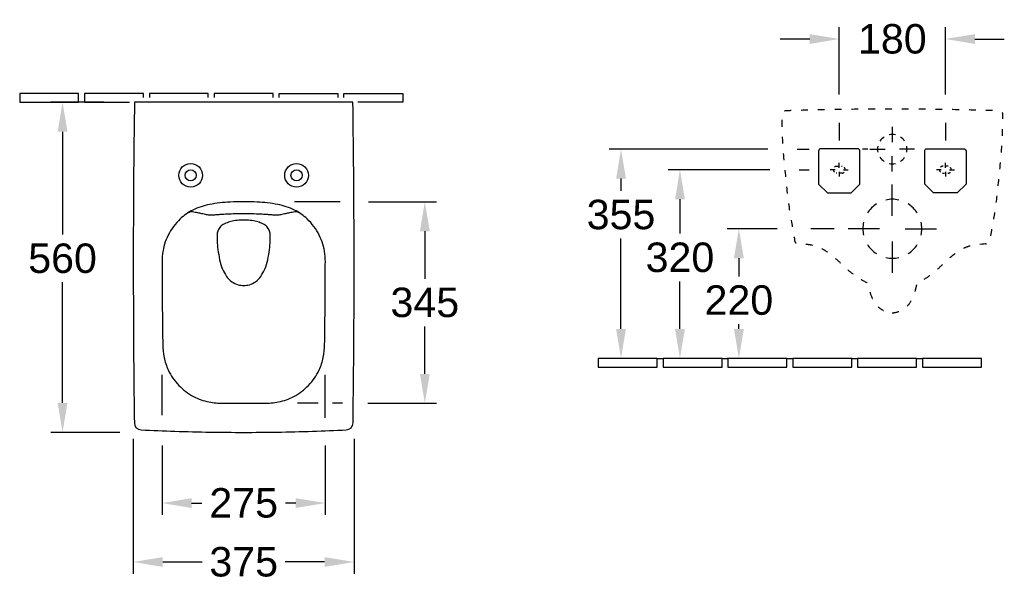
# Model space of a CAD drawing. Extents: x 1108 to 4137, y -1000 to 2421.
# Tile 2 of 5: x 1108 to 2779, y 526 to 1479. Entities that reach past the tile are written whole.
import ezdxf

# ---------------------------------------------------------------- set-up
doc = ezdxf.new("R2010")
doc.units = 0
doc.linetypes.add('ACAD_ISO03W100', pattern=[30, 12, -18])
doc.layers.get('Defpoints').update_dxf_attribs({"linetype": 'CONTINUOUS'})
for name, color, linetype in [('DRAUF', 2, 'CONTINUOUS'), ('DRAUF_Befestigung', 7, 'CONTINUOUS'), ('DRAUF_Bemassung', 7, 'CONTINUOUS'), ('DRAUF_Fliesen', 2, 'CONTINUOUS'), ('INST', 4, 'CONTINUOUS'), ('INST_Abfluss', 7, 'CONTINUOUS'), ('INST_Befestigung', 7, 'CONTINUOUS'), ('INST_Bemassung', 7, 'CONTINUOUS'), ('INST_Fliesen', 2, 'CONTINUOUS')]:
    doc.layers.add(name, color=color, linetype=linetype)
doc.styles.get("Standard").update_dxf_attribs({"font": 'arial.ttf'})
doc.dimstyles.get("Standard").update_dxf_attribs({"dimscale": 0, "dimtxt": 50, "dimasz": 50, "dimexe": 20, "dimexo": 25, "dimgap": 15, "dimtad": 0, "dimtih": 1, "dimtoh": 1, "dimdec": 0, "dimzin": 1, "dimdsep": 46, "dimtxsty": 'STANDARD', "dimcen": 3, "dimclrd": 256, "dimclre": 256, "dimclrt": 256, "dimadec": 0, "dimazin": 0, "dimtfac": 1, "dimtdec": 0, "dimtofl": 0, "dimtmove": 0, "dimatfit": 3, "dimfxl": 1, "dimtolj": 1, "dimtzin": 0, "dimlwd": -1, "dimlwe": -1, "dimarcsym": 0})

# ---------------------------------------------------------------- blocks, each defined once
blk = doc.blocks.new('*D1')
at = {"layer": 'Defpoints', "color": 0}
for p in [(1300.9, 792.7), (1675.5, 792.7), (1675.5, 558.6)]:
    blk.add_point(p, dxfattribs=at)
at = {"layer": 'DRAUF_Bemassung'}
for p, q in [((1300.9, 767.7), (1300.9, 538.6)), ((1675.5, 767.7), (1675.5, 538.6)), ((1350.9, 558.6), (1417.8, 558.6)), ((1625.5, 558.6), (1558.6, 558.6))]:
    blk.add_line(p, q, dxfattribs=at)
for points in [[(1350.9, 566.9), (1350.9, 550.2), (1300.9, 558.6)], [(1625.5, 566.9), (1625.5, 550.2), (1675.5, 558.6)]]:
    blk.add_solid(points, dxfattribs=at)
at = {"layer": 'DRAUF_Bemassung', "insert": (1488.2, 558.6), "char_height": 50, "attachment_point": 5}
blk.add_mtext('\\A1;375', dxfattribs=at)
blk = doc.blocks.new('*D2')
at = {"layer": 'Defpoints', "color": 0}
for p in [(1276, 1338.8), (1180.9, 778.6), (1303.3, 778.6)]:
    blk.add_point(p, dxfattribs=at)
at = {"layer": 'DRAUF_Bemassung'}
for p, q in [((1251, 1338.8), (1160.9, 1338.8)), ((1180.9, 1288.8), (1180.9, 1114.3)), ((1180.9, 828.6), (1180.9, 1033.3)), ((1278.3, 778.6), (1160.9, 778.6))]:
    blk.add_line(p, q, dxfattribs=at)
for points in [[(1172.6, 1288.8), (1189.2, 1288.8), (1180.9, 1338.8)], [(1172.6, 828.6), (1189.2, 828.6), (1180.9, 778.6)]]:
    blk.add_solid(points, dxfattribs=at)
at = {"layer": 'DRAUF_Bemassung', "insert": (1180.9, 1073.8), "char_height": 50, "attachment_point": 5}
blk.add_mtext('\\A1;560', dxfattribs=at)
blk = doc.blocks.new('*D30')
at = {"layer": 'Defpoints', "color": 0}
for p in [(2402.5, 1259.2), (2128.3, 904.2), (2428.4, 904.2, 0)]:
    blk.add_point(p, dxfattribs=at)
at = {"layer": 'INST_Bemassung'}
for p, q in [((2377.5, 1259.2), (2108.3, 1259.2)), ((2128.3, 1209.2), (2128.3, 1188.6)), ((2128.3, 954.2), (2128.3, 1107.5))]:
    blk.add_line(p, q, dxfattribs=at)
for points in [[(2120, 1209.2), (2136.7, 1209.2), (2128.3, 1259.2)], [(2120, 954.2), (2136.7, 954.2), (2128.3, 904.2)]]:
    blk.add_solid(points, dxfattribs=at)
at = {"layer": 'INST_Bemassung', "insert": (2128.3, 1148), "char_height": 50, "attachment_point": 5}
blk.add_mtext('\\A1;355', dxfattribs=at)
blk = doc.blocks.new('*D31')
at = {"layer": 'Defpoints', "color": 0}
for p in [(2418.3, 1124.2), (2328.3, 904.2), (2409.7, 904.2)]:
    blk.add_point(p, dxfattribs=at)
at = {"layer": 'INST_Bemassung'}
for p, q in [((2393.3, 1124.2), (2308.3, 1124.2)), ((2328.3, 1074.2), (2328.3, 1043.3)), ((2328.3, 954.2), (2328.3, 962.3)), ((2384.7, 904.2), (2308.3, 904.2))]:
    blk.add_line(p, q, dxfattribs=at)
for points in [[(2320, 1074.2), (2336.7, 1074.2), (2328.3, 1124.2)], [(2320, 954.2), (2336.7, 954.2), (2328.3, 904.2)]]:
    blk.add_solid(points, dxfattribs=at)
at = {"layer": 'INST_Bemassung', "insert": (2328.3, 1002.8), "char_height": 50, "attachment_point": 5}
blk.add_mtext('\\A1;220', dxfattribs=at)
blk = doc.blocks.new('*D32')
at = {"layer": 'Defpoints', "color": 0}
for p in [(2405.8, 1224.2, 0), (2228.3, 904.2), (2299.7, 904.2)]:
    blk.add_point(p, dxfattribs=at)
at = {"layer": 'INST_Bemassung'}
for p, q in [((2380.8, 1224.2), (2208.3, 1224.2)), ((2228.3, 1174.2), (2228.3, 1115.9)), ((2228.3, 954.2), (2228.3, 1034.8)), ((2274.7, 904.2), (2208.3, 904.2))]:
    blk.add_line(p, q, dxfattribs=at)
for points in [[(2220, 1174.2), (2236.7, 1174.2), (2228.3, 1224.2)], [(2220, 954.2), (2236.7, 954.2), (2228.3, 904.2)]]:
    blk.add_solid(points, dxfattribs=at)
at = {"layer": 'INST_Bemassung', "insert": (2228.3, 1075.4), "char_height": 50, "attachment_point": 5}
blk.add_mtext('\\A1;320', dxfattribs=at)
blk = doc.blocks.new('*D35')
at = {"layer": 'Defpoints', "color": 0}
for p in [(2678.6, 1446.2), (2498.6, 1326.8, 0), (2678.6, 1326.8, 0)]:
    blk.add_point(p, dxfattribs=at)
at = {"layer": 'INST_Bemassung'}
for p, q in [((2498.6, 1351.8), (2498.6, 1466.2)), ((2678.6, 1351.8), (2678.6, 1466.2)), ((2448.6, 1446.2), (2398.6, 1446.2)), ((2728.6, 1446.2), (2778.6, 1446.2))]:
    blk.add_line(p, q, dxfattribs=at)
for points in [[(2448.6, 1454.5), (2448.6, 1437.9), (2498.6, 1446.2)], [(2728.6, 1454.5), (2728.6, 1437.9), (2678.6, 1446.2)]]:
    blk.add_solid(points, dxfattribs=at)
at = {"layer": 'INST_Bemassung', "insert": (2588.6, 1446.2), "char_height": 50, "attachment_point": 5}
blk.add_mtext('\\A1;180', dxfattribs=at)
blk = doc.blocks.new('*D38')
at = {"layer": 'Defpoints', "color": 0}
for p in [(1349.9, 781.3), (1626.5, 781.3), (1626.5, 658.6)]:
    blk.add_point(p, dxfattribs=at)
at = {"layer": 'DRAUF_Bemassung'}
for p, q in [((1349.9, 756.3), (1349.9, 638.6)), ((1626.5, 756.3), (1626.5, 638.6)), ((1399.9, 658.6), (1417.4, 658.6)), ((1576.5, 658.6), (1559.1, 658.6))]:
    blk.add_line(p, q, dxfattribs=at)
for points in [[(1399.9, 666.9), (1399.9, 650.2), (1349.9, 658.6)], [(1576.5, 666.9), (1576.5, 650.2), (1626.5, 658.6)]]:
    blk.add_solid(points, dxfattribs=at)
at = {"layer": 'DRAUF_Bemassung', "insert": (1488.2, 658.6), "char_height": 50, "attachment_point": 5}
blk.add_mtext('\\A1;275', dxfattribs=at)
blk = doc.blocks.new('*D39')
at = {"layer": 'Defpoints', "color": 0}
for p in [(1675.2, 1169.9), (1674.1, 827.9), (1795.5, 827.9)]:
    blk.add_point(p, dxfattribs=at)
at = {"layer": 'DRAUF_Bemassung'}
for p, q in [((1700.2, 1169.9), (1815.5, 1169.9)), ((1795.5, 1119.9), (1795.5, 1039.4)), ((1795.5, 877.9), (1795.5, 958.4)), ((1699.1, 827.9), (1815.5, 827.9))]:
    blk.add_line(p, q, dxfattribs=at)
for points in [[(1787.2, 1119.9), (1803.9, 1119.9), (1795.5, 1169.9)], [(1787.2, 877.9), (1803.9, 877.9), (1795.5, 827.9)]]:
    blk.add_solid(points, dxfattribs=at)
at = {"layer": 'DRAUF_Bemassung', "insert": (1795.5, 998.9), "char_height": 50, "attachment_point": 5}
blk.add_mtext('\\A1;345', dxfattribs=at)

msp = doc.modelspace()

# ---------------------------------------------------------------- linework, layer by layer
at = {"layer": 'DRAUF', "color": 6, "flags": 128}
msp.add_lwpolyline([(1488.2, 778.6, 0.003837), (1544.8, 779, 0.004479), (1605.1, 780.5, 0.003858), (1662.3, 782.9, 0.396004), (1673.7, 794.7, 0.000843), (1674.6, 874.1, 0.001569), (1675.4, 980.8, 0.001651), (1675.4, 1121.8, 0.002813), (1673.7, 1324.6), (1673.5, 1338.8), (1488.2, 1338.8), (1302.9, 1338.8), (1302.7, 1324.6, 0.002813), (1301, 1121.8, 0.001651), (1301.1, 980.8, 0.001569), (1301.8, 874.1, 0.000843), (1302.7, 794.7, 0.396004), (1314.1, 782.9, 0.003858), (1371.4, 780.5, 0.004479), (1431.6, 779, 0.003837)], format="xyb", close=True, dxfattribs=at)
at = {"layer": 'DRAUF', "color": 5, "flags": 128}
msp.add_lwpolyline([(1488.2, 827.9, 0.002283), (1522.5, 828, 0.054998), (1547.3, 830.2, 0.070444), (1573.2, 839.5, 0.080284), (1598.3, 858.4, 0.081338), (1616.2, 884.6, 0.056663), (1623.3, 905.6, 0.053698), (1625.5, 927.9, 0.00099), (1626.2, 977.9, 0.002601), (1626.7, 1063.7, 0.036733), (1625.9, 1081.7, 0.08846), (1616.4, 1113.2, 0.083715), (1595.9, 1140.9, 0.074257), (1574.4, 1155.8, 0.061594), (1546, 1165.3, 0.040221), (1511, 1169.5, 0.018773), (1488.2, 1169.9), (1488.2, 1169.9), (1488.2, 1169.9, 0.018773), (1465.4, 1169.5, 0.040221), (1430.4, 1165.3, 0.061594), (1402, 1155.8, 0.074257), (1380.5, 1140.9, 0.083715), (1360.1, 1113.2, 0.08846), (1350.6, 1081.7, 0.036733), (1349.8, 1063.7, 0.002601), (1350.2, 977.9, 0.00099), (1350.9, 927.9, 0.053698), (1353.2, 905.6, 0.056663), (1360.2, 884.6, 0.081338), (1378.2, 858.4, 0.080284), (1403.2, 839.5, 0.070444), (1429.2, 830.2, 0.054998), (1453.9, 828, 0.002283)], format="xyb", close=True, dxfattribs=at)
at = {"layer": 'DRAUF', "color": 2, "flags": 128}
msp.add_lwpolyline([(1582.6, 1151.2, 0.054323), (1580, 1152.5, 0.029105), (1579.1, 1152.8, 0.090984), (1577.8, 1152.9, 0.016144), (1572.7, 1152.3, 0.015734), (1564, 1150.8, 0.006887), (1557.5, 1149.3, 0.003228), (1553, 1148.3, -0.048958), (1549.3, 1147.6, -0.009299), (1546.2, 1147.3, -0.020528), (1542.9, 1147.3, -0.000749), (1539.1, 1147.4, -0.015184), (1535.9, 1147.6, 0.004957), (1528.6, 1148.2, 0.008548), (1515.6, 1148.9, 0.006171), (1503, 1149.3, 0.003693), (1488.2, 1149.4), (1488.2, 1149.4), (1488.2, 1149.4, 0.003693), (1473.5, 1149.3, 0.006171), (1460.8, 1148.9, 0.008548), (1447.8, 1148.2, 0.004957), (1440.6, 1147.6, -0.015184), (1437.3, 1147.4, -0.000749), (1433.5, 1147.3, -0.020528), (1430.2, 1147.3, -0.009299), (1427.1, 1147.6, -0.048958), (1423.5, 1148.3, 0.003228), (1418.9, 1149.3, 0.006887), (1412.4, 1150.8, 0.015734), (1403.7, 1152.3, 0.016144), (1398.6, 1152.9, 0.090984), (1397.3, 1152.8, 0.029105), (1396.4, 1152.5, 0.054323), (1393.8, 1151.2)], format="xyb", dxfattribs=at)
at = {"layer": 'DRAUF', "color": 7, "flags": 128}
msp.add_lwpolyline([(1488.2, 1028, 0.072559), (1497.8, 1029.2, 0.085165), (1508.5, 1034.3, 0.093719), (1517.3, 1043.3, 0.043053), (1524.1, 1055.6, 0.056452), (1529.1, 1071.6, 0.012734), (1531.9, 1088.8, 0.032079), (1533, 1103.7, -0.007917), (1533.2, 1111, 0.020497), (1533.2, 1114.6, 0.044255), (1532.7, 1118.2, 0.089296), (1530, 1124.7, 0.09621), (1524.7, 1130.2, 0.073162), (1516.4, 1134.4, 0.024605), (1507.6, 1136.9, 0.041171), (1496.4, 1138.5, 0.022877), (1488.2, 1138.7), (1488.2, 1138.7), (1488.2, 1138.7, 0.022877), (1480, 1138.5, 0.041171), (1468.8, 1136.9, 0.024605), (1460, 1134.4, 0.073162), (1451.7, 1130.2, 0.09621), (1446.4, 1124.7, 0.089296), (1443.7, 1118.2, 0.044255), (1443.2, 1114.6, 0.020497), (1443.2, 1111, -0.007917), (1443.4, 1103.7, 0.032079), (1444.5, 1088.8, 0.012734), (1447.4, 1071.6, 0.056452), (1452.3, 1055.6, 0.043053), (1459.1, 1043.3, 0.093719), (1467.9, 1034.3, 0.085165), (1478.7, 1029.2, 0.072559)], format="xyb", close=True, dxfattribs=at)
at = {"layer": 'DRAUF_Befestigung', "color": 7, "linetype": 'Continuous'}
for centre in [(1398.2, 1214.8), (1577.9, 1214.8)]:
    msp.add_circle(centre, 20.1, dxfattribs=at)
at = {"layer": 'DRAUF_Befestigung', "color": 1, "linetype": 'Continuous'}
for centre in [(1398.2, 1214.8), (1577.9, 1214.8)]:
    msp.add_circle(centre, 9.47, dxfattribs=at)
at = {"layer": 'DRAUF_Bemassung', "flags": 128}
for points in [[(1652, 1169.9), (1574.4, 1169.9)], [(1349.9, 807.8), (1349.9, 876.1)], [(1626.5, 803.2), (1626.5, 876.1)], [(1614.5, 827.9), (1579.7, 827.9)], [(1656, 827.9), (1638.6, 827.9)]]:
    msp.add_lwpolyline(points, dxfattribs=at)
at = {"layer": 'DRAUF_Fliesen'}
msp.add_line((1218.2, 1338.8), (1208.2, 1338.8), dxfattribs=at)
msp.add_lwpolyline([(1108.2, 1338.8), (1208.2, 1338.8), (1208.2, 1353.8), (1108.2, 1353.8)], close=True, dxfattribs=at)
for points in [[(1318.2, 1346.8), (1318.2, 1353.8), (1218.2, 1353.8), (1218.2, 1338.8), (1294.7, 1338.8)], [(1428.2, 1346.8), (1428.2, 1353.8), (1328.2, 1353.8), (1328.2, 1346.8)], [(1538.2, 1346.8), (1538.2, 1353.8), (1438.2, 1353.8), (1438.2, 1346.8)], [(1548.2, 1346.8), (1548.2, 1353.8), (1648.2, 1353.8), (1648.2, 1346.8)], [(1658.2, 1346.8), (1658.2, 1353.8), (1758.2, 1353.8), (1758.2, 1338.8), (1681.7, 1338.8)]]:
    msp.add_lwpolyline(points, dxfattribs=at)
at = {"layer": 'INST', "color": 4, "linetype": 'ACAD_ISO03W100', "ltscale": 0.95, "flags": 128}
msp.add_lwpolyline([(2588.6, 981.5, 0.090148), (2601.1, 984.3, 0.08527), (2612.4, 991.3, 0.093286), (2622.7, 1006, 0.038144), (2627.9, 1020.3, 0.018929), (2630.3, 1030.4), (2630.7, 1032.4, 0.052129), (2651.2, 1044.2, 0.026513), (2664.6, 1055, 0.004352), (2675.3, 1064.8, -0.004214), (2685.6, 1074.2, -0.021893), (2695.2, 1082.1, -0.030419), (2705.9, 1089.2, -0.057039), (2719.8, 1095.2, -0.056437), (2735.1, 1098), (2740.7, 1098.4), (2744.5, 1098.7), (2746.9, 1098.9, 0.439155), (2754.2, 1102.9), (2754.4, 1103.9, -0.002298), (2762.3, 1150, 0.015784), (2769.1, 1205.8, 0.014123), (2775.1, 1275.4, 0.016178), (2775.9, 1318.2, 0.34598), (2772.7, 1323.5, 0.082327), (2768.1, 1324.4, 0.000657), (2745.9, 1325, 0.002199), (2702.8, 1326.1, 0.002361), (2641.6, 1327, 0.002626), (2588.6, 1327.2), (2588.6, 1327.2), (2588.6, 1327.2, 0.002626), (2535.7, 1327, 0.002361), (2474.5, 1326.1, 0.002199), (2431.3, 1325, 0.000657), (2409.1, 1324.4, 0.082327), (2404.5, 1323.5, 0.34598), (2401.3, 1318.2, 0.016178), (2402.1, 1275.4, 0.014123), (2408.1, 1205.8, 0.015784), (2414.9, 1150, -0.002298), (2422.9, 1103.9), (2423.1, 1102.9, 0.439155), (2430.4, 1098.9), (2432.7, 1098.7), (2436.5, 1098.4), (2442.2, 1098, -0.056437), (2457.4, 1095.2, -0.057039), (2471.3, 1089.2, -0.030419), (2482.1, 1082.1, -0.021893), (2491.7, 1074.2, -0.004214), (2501.9, 1064.8, 0.004352), (2512.6, 1055, 0.026513), (2526.1, 1044.2, 0.052129), (2546.6, 1032.4), (2547, 1030.4, 0.018929), (2549.4, 1020.3, 0.038144), (2554.6, 1006, 0.093286), (2564.9, 991.3, 0.08527), (2576.2, 984.3, 0.090148), (2588.6, 981.5)], format="xyb", dxfattribs=at)
at = {"layer": 'INST_Abfluss', "color": 1}
for p, q in [((2588.6, 1297.1), (2588.6, 1271.2)), ((2550.7, 1259.2), (2576.6, 1259.2)), ((2626.5, 1259.2), (2600.6, 1259.2)), ((2588.6, 1221.3), (2588.6, 1247.2)), ((2588.6, 1145.9), (2588.6, 1199.1)), ((2566.9, 1124.2), (2513.7, 1124.2)), ((2610.2, 1124.2), (2663.4, 1124.2)), ((2588.6, 1102.5), (2588.6, 1049.3))]:
    msp.add_line(p, q, dxfattribs=at)
at = {"layer": 'INST_Abfluss', "color": 2}
for start, end in [(123.1739, 146.8261), (78.1739, 101.8261), (33.1739, 56.8261), (168.1739, 191.8261), (348.1739, 11.8261), (213.1739, 236.8261), (303.1739, 326.8261), (258.1739, 281.8261)]:
    msp.add_arc((2588.6, 1259.2), 25, start, end, dxfattribs=at)
at = {"layer": 'INST_Abfluss', "color": 3}
for start, end in [(77.1777, 102.8223), (122.1777, 147.8223), (32.1777, 57.8223), (167.1777, 192.8223), (347.1777, 12.8223), (212.1777, 237.8223), (302.1777, 327.8223), (257.1777, 282.8223)]:
    msp.add_arc((2588.6, 1124.2), 50, start, end, dxfattribs=at)
at = {"layer": 'INST_Befestigung', "color": 1, "linetype": 'Continuous'}
for p, q in [((2491.4, 1224.3, 0), (2483.3, 1224.3, 0)), ((2498.6, 1227.7, 0), (2498.6, 1235.8, 0)), ((2498.6, 1221, 0), (2498.6, 1212.9, 0)), ((2505.7, 1224.3, 0), (2513.8, 1224.3, 0)), ((2671.4, 1224.3, 0), (2663.3, 1224.3, 0)), ((2678.6, 1227.7, 0), (2678.6, 1235.8, 0)), ((2678.6, 1221, 0), (2678.6, 1212.9, 0)), ((2685.7, 1224.3, 0), (2693.8, 1224.3, 0))]:
    msp.add_line(p, q, dxfattribs=at)
at = {"layer": 'INST_Befestigung', "color": 7, "linetype": 'Continuous', "elevation": 0}
for points in [[(2498.5, 1259.9), (2467.4, 1259.9, 0.433639), (2463.6, 1255.8), (2463.6, 1199.9), (2478.6, 1184.9), (2518.6, 1184.9), (2533.6, 1199.9), (2533.6, 1256.5, 0.418723), (2530.1, 1259.9), (2498.6, 1259.9)], [(2678.6, 1259.9), (2709.8, 1259.9, -0.433639), (2713.6, 1255.8), (2713.6, 1199.9), (2698.6, 1184.9), (2658.6, 1184.9), (2643.6, 1199.9), (2643.6, 1256.5, -0.418723), (2647, 1259.9), (2678.6, 1259.9)]]:
    msp.add_lwpolyline(points, format="xyb", dxfattribs=at)
at = {"layer": 'INST_Befestigung', "color": 7, "linetype": 'ACAD_ISO03W100', "ltscale": 0.3, "elevation": 0}
for points in [[(2493.6, 1230.3), (2503.6, 1230.3, -0.833333), (2503.6, 1218.3), (2493.6, 1218.3, -0.833333), (2493.6, 1230.3)], [(2683.6, 1230.3), (2673.6, 1230.3, 0.833333), (2673.6, 1218.3), (2683.6, 1218.3, 0.833333), (2683.6, 1230.3)]]:
    msp.add_lwpolyline(points, format="xyb", dxfattribs=at)
at = {"layer": 'INST_Bemassung'}
for p, q in [((2498.6, 1303.8, 0), (2498.6, 1273.9, 0)), ((2678.6, 1303.7, 0), (2678.6, 1273.9, 0)), ((2426.9, 1259.2), (2447.6, 1259.2)), ((2546.9, 1259.2), (2538.2, 1259.2)), ((2430.8, 1224.2, 0), (2447.6, 1224.2, 0)), ((2490, 1124.2), (2450.6, 1124.2))]:
    msp.add_line(p, q, dxfattribs=at)
at = {"layer": 'INST_Fliesen'}
for p, q in [((2189.7, 904.2), (2199.7, 904.2)), ((2299.7, 904.2), (2309.7, 904.2)), ((2409.7, 904.2), (2419.7, 904.2)), ((2519.7, 904.2), (2529.7, 904.2)), ((2629.7, 904.2), (2639.7, 904.2))]:
    msp.add_line(p, q, dxfattribs=at)
for points in [[(2089.7, 889.2), (2189.7, 889.2), (2189.7, 904.2), (2089.7, 904.2)], [(2199.7, 889.2), (2299.7, 889.2), (2299.7, 904.2), (2199.7, 904.2)], [(2309.7, 889.2), (2409.7, 889.2), (2409.7, 904.2), (2309.7, 904.2)], [(2419.7, 889.2), (2519.7, 889.2), (2519.7, 904.2), (2419.7, 904.2)], [(2529.7, 889.2), (2629.7, 889.2), (2629.7, 904.2), (2529.7, 904.2)], [(2639.7, 889.2), (2739.7, 889.2), (2739.7, 904.2), (2639.7, 904.2)]]:
    msp.add_lwpolyline(points, close=True, dxfattribs=at)

# ---------------------------------------------------------------- dimensions: what is measured, and where the dimension line sits
at = {"layer": 'DRAUF_Bemassung'}
dim = msp.add_linear_dim(base=(1180.9, 778.6), p1=(1276, 1338.8), p2=(1303.3, 778.6), angle=90, dimstyle='STANDARD', override={"dimscale": 1, "dimtxt": 50, "dimtmove": 0}, dxfattribs=at)
dim.commit()
dim.dimension.update_dxf_attribs({"geometry": '*D2', "text_midpoint": (1180.9, 1073.8), "dimtype": 160})
dim = msp.add_linear_dim(base=(1795.5, 827.9), p1=(1675.2, 1169.9), p2=(1674.1, 827.9), angle=90, text='345', dimstyle='STANDARD', override={"dimscale": 1, "dimtxt": 50, "dimtmove": 0}, dxfattribs=at)
dim.commit()
dim.dimension.update_dxf_attribs({"geometry": '*D39', "text_midpoint": (1795.5, 998.9), "dimtype": 160})
dim = msp.add_linear_dim(base=(1675.5, 558.6), p1=(1300.9, 792.7), p2=(1675.5, 792.7), dimstyle='STANDARD', override={"dimscale": 1, "dimtxt": 50, "dimtmove": 0}, dxfattribs=at)
dim.commit()
dim.dimension.update_dxf_attribs({"geometry": '*D1', "text_midpoint": (1488.2, 558.6), "dimtype": 160})
dim = msp.add_linear_dim(base=(1626.5, 658.6), p1=(1349.9, 781.3), p2=(1626.5, 781.3), text='275', dimstyle='STANDARD', override={"dimscale": 1, "dimtxt": 50, "dimtmove": 0}, dxfattribs=at)
dim.commit()
dim.dimension.update_dxf_attribs({"geometry": '*D38', "text_midpoint": (1488.2, 658.6), "dimtype": 160})
at = {"layer": 'INST_Bemassung'}
dim = msp.add_linear_dim(base=(2678.6, 1446.2), p1=(2498.6, 1326.8, 0), p2=(2678.6, 1326.8, 0), dimstyle='STANDARD', override={"dimscale": 1, "dimtxt": 50, "dimtmove": 0}, dxfattribs=at)
dim.commit()
dim.dimension.update_dxf_attribs({"geometry": '*D35', "text_midpoint": (2588.6, 1446.2), "dimtype": 160})
for base, p1, p2, override, picture, middle in [((2128.3, 904.2, 0), (2402.5, 1259.2, 0), (2428.4, 904.2), {"dimscale": 1, "dimtxt": 50, "dimse2": 1, "dimtmove": 0}, '*D30', (2128.3, 1148, 0)), ((2228.3, 904.2), (2405.8, 1224.2, 0), (2299.7, 904.2), {"dimscale": 1, "dimtxt": 50, "dimtmove": 0}, '*D32', (2228.3, 1075.4)), ((2328.3, 904.2), (2418.3, 1124.2), (2409.7, 904.2), {"dimscale": 1, "dimtxt": 50, "dimtmove": 0}, '*D31', (2328.3, 1002.8))]:
    dim = msp.add_linear_dim(base=base, p1=p1, p2=p2, angle=90, dimstyle='STANDARD', override=override, dxfattribs=at)
    dim.commit()
    dim.dimension.update_dxf_attribs({"geometry": picture, "text_midpoint": middle, "dimtype": 160})

doc.saveas('drawing.dxf')
